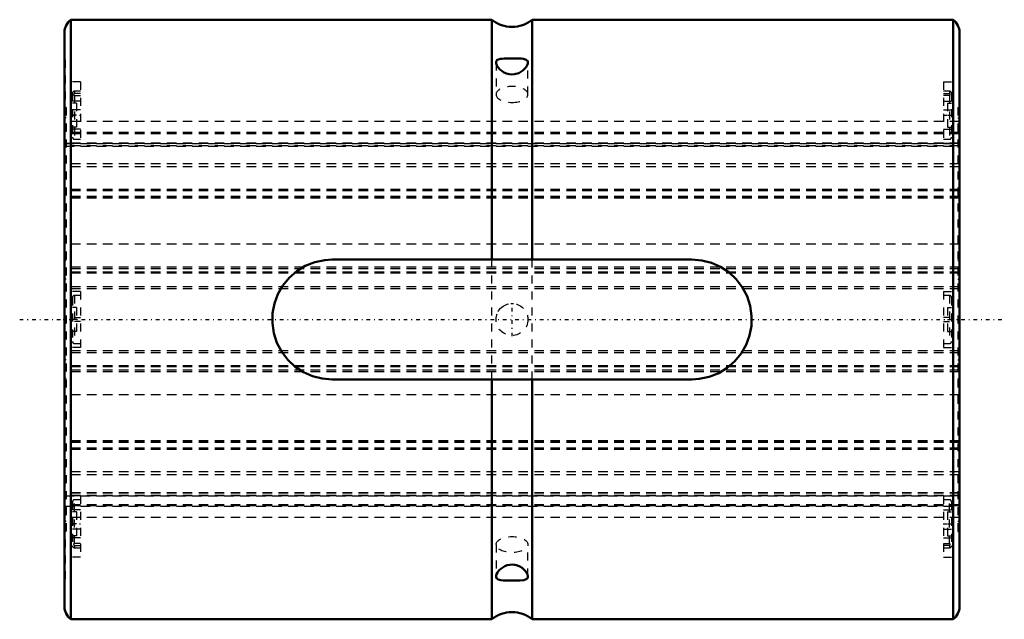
# Model space of a CAD drawing. Header units: millimetres. Extents: x -6 to 118, y -38 to 38.
import ezdxf

# ---------------------------------------------------------------- set-up
doc = ezdxf.new("R2010")
doc.units = ezdxf.units.MM
doc.linetypes.add('Center', pattern=[1.5, 0.45, -0.5, 0.05, -0.5])
doc.linetypes.add('Dashed', pattern=[2, 1, -1])
for name, color, linetype, lineweight in [('2d ConnectionPoints', 7, 'Continuous', 50), ('AM_0', 7, 'Continuous', 50), ('AM_7', 7, 'Center', 25), ('AM_9', 6, 'Dashed', 25)]:
    doc.layers.add(name, color=color, linetype=linetype, lineweight=lineweight)

# ---------------------------------------------------------------- blocks, each defined once
blk = doc.blocks.new('1_50L_cylinder_0_in_SLS50L1112_00__4')
at = {"layer": 'AM_0'}
for p, q in [((53.47, 37.5), (0.8, 37.5)), ((0.8, 37.5), (0.8, -37.5)), ((53.47, 37.5), (53.47, 7.5)), ((111.2, 37.5), (58.53, 37.5)), ((58.53, 37.5), (58.53, 7.5)), ((111.2, 37.5), (111.2, -37.5)), ((0, 35.9), (0, -35.9)), ((112, 35.9), (112, -35.9)), ((33.5, 7.5), (78.5, 7.5)), ((78.5, -7.5), (33.5, -7.5)), ((53.47, -7.5), (53.47, -37.5)), ((58.53, -7.5), (58.53, -37.5)), ((0.8, -37.5), (53.47, -37.5)), ((58.53, -37.5), (111.2, -37.5))]:
    blk.add_line(p, q, dxfattribs=at)
for points in [[(54.75, 32.62), (54.5, 32.59), (54.3, 32.54), (54.14, 32.46), (54.04, 32.34), (54, 32.2), (54, 32.16)], [(54, 32.16), (54.02, 32.03), (54.16, 31.68), (54.48, 31.29), (54.71, 31.09), (54.99, 30.91), (55.31, 30.77), (55.66, 30.68), (55.97, 30.65), (56.3, 30.67), (56.85, 30.83), (57.35, 31.14), (57.58, 31.35), (57.76, 31.57), (57.9, 31.8), (57.98, 32.02), (58, 32.16)], [(58, 32.16), (58, 32.18), (57.97, 32.32), (57.79, 32.5), (57.44, 32.6), (57.18, 32.63), (56.88, 32.64), (56.56, 32.65), (56.21, 32.65), (55.59, 32.65), (55.04, 32.64), (54.75, 32.62)], [(33.5, -7.5), (32.26, -7.4), (31.05, -7.09), (29.91, -6.58), (28.87, -5.9), (27.95, -5.04), (27.18, -4.04), (26.59, -2.92), (26.2, -1.71), (26.02, -0.46), (26.04, 0.8), (26.28, 2.01), (26.71, 3.18), (27.32, 4.25), (28.11, 5.22), (29.06, 6.05), (30.14, 6.71), (31.32, 7.18), (32.57, 7.44), (33.5, 7.5)], [(78.5, 7.5), (79.74, 7.4), (80.95, 7.09), (82.09, 6.58), (83.13, 5.9), (84.05, 5.04), (84.82, 4.04), (85.41, 2.92), (85.8, 1.71), (85.98, 0.46), (85.96, -0.8), (85.72, -2.01), (85.29, -3.18), (84.68, -4.25), (83.89, -5.22), (82.94, -6.05), (81.86, -6.71), (80.68, -7.18), (79.43, -7.44), (78.5, -7.5)], [(55.71, -30.67), (55.39, -30.74), (55.09, -30.86), (54.59, -31.19), (54.37, -31.4), (54.19, -31.63), (54.07, -31.86), (54.01, -32.06), (54, -32.16)], [(58, -32.16), (57.92, -31.85), (57.7, -31.48), (57.28, -31.08), (56.99, -30.9), (56.67, -30.76), (56.34, -30.68), (56, -30.65), (55.71, -30.67)], [(54, -32.16), (54.05, -32.35), (54.25, -32.52), (54.62, -32.61), (54.89, -32.63), (55.2, -32.64), (55.53, -32.65), (55.87, -32.65), (56.49, -32.65), (57.02, -32.63), (57.5, -32.59), (57.71, -32.53), (57.86, -32.45), (57.96, -32.34), (58, -32.18), (58, -32.16)]]:
    blk.add_lwpolyline(points, dxfattribs=at)
for centre, radius, start, end in [((2, 35.9), 2, 126.8699, 180), ((56, 40.6), 4, 230.7652, 309.2348), ((110, 35.9), 2, 360, 53.1301), ((2, -35.9), 2, 180, 233.1301), ((56, -40.6), 4, 50.7652, 129.2348), ((110, -35.9), 2, 306.8699, 0)]:
    blk.add_arc(centre, radius, start, end, dxfattribs=at)
at = {"layer": 'AM_7'}
for p, q in [((0.95, 25.55), (2.05, 25.55)), ((109.95, 25.55), (111.05, 25.55)), ((56, -2.1), (56, 2.1)), ((-5.6, 0), (117.6, 0)), ((0.95, -25.55), (2.05, -25.55)), ((109.95, -25.55), (111.05, -25.55))]:
    blk.add_line(p, q, dxfattribs=at)
at = {"layer": 'AM_9'}
for p, q in [((0.1, 32.5), (0, 32.5)), ((0.1, 32.5), (0.1, -32.5)), ((54, 32.16), (54, 28.15)), ((58, 28.15), (58, 32.16)), ((111.9, 32.5), (111.9, -32.5)), ((112, 32.5), (111.9, 32.5)), ((2, 29.72), (0.1, 29.72)), ((2, 29.72), (2, 22.05)), ((110, 29.72), (111.9, 29.72)), ((110, 29.72), (110, 22.05)), ((2, 28.55), (1.25, 28.55)), ((1.25, 28.55), (1.25, 28.26)), ((110.75, 28.55), (110, 28.55)), ((110.75, 28.55), (110.75, 28.26)), ((2, 27.3), (0.1, 27.3)), ((1, 28.3), (1, 22.8)), ((2, 28.26), (1.25, 28.26)), ((1.25, 28.01), (2, 28.01)), ((1.25, 28.01), (1.25, 22.55)), ((110, 28.26), (110.75, 28.26)), ((110.75, 28.01), (110, 28.01)), ((110, 27.3), (111.9, 27.3)), ((110.75, 28.01), (110.75, 22.55)), ((111, 28.3), (111, 22.8)), ((0.2, 26.51), (0.1, 26.51)), ((2, 26.22), (0.1, 26.22)), ((0.2, 26.51), (0.2, -26.51)), ((1.5, 27.05), (1, 27.05)), ((1.5, 27.05), (1.5, 24.05)), ((110, 26.22), (111.9, 26.22)), ((110.5, 27.05), (111, 27.05)), ((110.5, 27.05), (110.5, 24.05)), ((111.8, 26.51), (111.9, 26.51)), ((111.8, 26.51), (111.8, -26.51)), ((0.2, 25.23), (0.1, 25.23)), ((111.8, 24.77), (0.2, 24.77)), ((1.5, 25.55), (1, 25.55)), ((110.5, 25.55), (111, 25.55)), ((111.8, 25.23), (111.9, 25.23)), ((0.2, 24.06), (0.1, 24.06)), ((2, 23.8), (0.1, 23.8)), ((0.2, 23.51), (0.1, 23.51)), ((1.5, 24.05), (1, 24.05)), ((110, 23.8), (111.9, 23.8)), ((110.5, 24.05), (111, 24.05)), ((111.8, 24.06), (111.9, 24.06)), ((111.8, 23.51), (111.9, 23.51)), ((111.8, 23.37), (0.2, 23.37)), ((111.8, 23.35), (0.2, 23.35)), ((111.8, 23.22), (0.2, 23.22)), ((1.25, 22.55), (2, 22.55)), ((110, 22.55), (110.75, 22.55)), ((0.2, 22.06), (0.1, 22.06)), ((111.8, 22.06), (0.2, 22.06)), ((111.8, 22.05), (0.2, 22.05)), ((0.2, 22.05), (2, 22.05)), ((111.8, 22.03), (0.2, 22.03)), ((0.2, 22.02), (111.8, 22.02)), ((111.8, 21.72), (0.2, 21.72)), ((111.8, 21.71), (0.2, 21.71)), ((0.2, 21.69), (111.8, 21.69)), ((110, 22.05), (111.8, 22.05)), ((111.9, 22.06), (111.8, 22.06)), ((0.2, 20.18), (0.1, 20.18)), ((111.8, 20.18), (111.9, 20.18)), ((111.8, 19.47), (0.2, 19.47)), ((111.8, 19.09), (0.2, 19.09)), ((0.2, 16.11), (0.1, 16.11)), ((0.2, 16.03), (0.1, 16.03)), ((111.8, 16.26), (0.2, 16.26)), ((111.8, 16.09), (0.2, 16.09)), ((111.8, 16.11), (111.9, 16.11)), ((111.8, 16.03), (111.9, 16.03)), ((111.8, 15.38), (0.2, 15.38)), ((111.8, 15.33), (0.2, 15.33)), ((111.8, 15.18), (0.2, 15.18)), ((0.2, 10.47), (0.1, 10.47)), ((111.8, 10.47), (111.9, 10.47)), ((111.8, 9.44), (0.2, 9.44)), ((0.2, 7.4), (0.1, 7.4)), ((53.47, -7.5), (53.47, 7.5)), ((58.53, -7.5), (58.53, 7.5)), ((111.8, 7.4), (111.9, 7.4)), ((111.8, 6.53), (0.2, 6.53)), ((111.8, 6.34), (0.2, 6.34)), ((0.2, 5.06), (0.1, 5.06)), ((111.8, 5.93), (0.2, 5.93)), ((111.8, 5.78), (0.2, 5.78)), ((111.8, 5.06), (111.9, 5.06)), ((111.8, 4.1), (0.2, 4.1)), ((111.8, 3.85), (0.2, 3.85)), ((2, 3.5), (0.1, 3.5)), ((1, 2.75), (1, -2.75)), ((2, 3), (1.25, 3)), ((1.25, 3), (1.25, -3)), ((2, 3.5), (2, -3.5)), ((110, 3.5), (110, -3.5)), ((110, 3.5), (111.9, 3.5)), ((110.75, 3), (110, 3)), ((110.75, 3), (110.75, -3)), ((111, 2.75), (111, -2.75)), ((0.2, 2), (0.1, 2)), ((1.5, 1.5), (1, 1.5)), ((1.5, 1.5), (1.5, -1.5)), ((54.58, 1.4), (54.69, 1.51)), ((55.85, 1.99), (56.17, 1.99)), ((110.5, 1.5), (111, 1.5)), ((110.5, 1.5), (110.5, -1.5)), ((111.8, 2), (111.9, 2)), ((1.25, 0.26), (2, 0.26)), ((110.75, 0.26), (110, 0.26)), ((1.5, 0), (1, 0)), ((2, -0.26), (1.25, -0.26)), ((110, -0.26), (110.75, -0.26)), ((110.5, 0), (111, 0)), ((0.1, -2), (0.2, -2)), ((1.5, -1.5), (1, -1.5)), ((110.5, -1.5), (111, -1.5)), ((111.8, -2), (111.9, -2)), ((2, -3.5), (0.1, -3.5)), ((1.25, -3), (2, -3)), ((110, -3), (110.75, -3)), ((110, -3.5), (111.9, -3.5)), ((111.8, -3.93), (0.2, -3.93)), ((111.8, -4.19), (0.2, -4.19)), ((0.2, -5.06), (0.1, -5.06)), ((111.8, -5.79), (0.2, -5.79)), ((111.8, -5.92), (0.2, -5.92)), ((111.8, -5.06), (111.9, -5.06)), ((111.8, -6.34), (0.2, -6.34)), ((111.8, -6.53), (0.2, -6.53)), ((0.2, -7.4), (0.1, -7.4)), ((111.8, -7.4), (111.9, -7.4)), ((111.8, -9.44), (0.2, -9.44)), ((0.2, -10.47), (0.1, -10.47)), ((111.8, -10.47), (111.9, -10.47)), ((111.8, -15.18), (0.2, -15.18)), ((111.8, -15.33), (0.2, -15.33)), ((111.8, -15.38), (0.2, -15.38)), ((0.2, -16.03), (0.1, -16.03)), ((0.2, -16.11), (0.1, -16.11)), ((111.8, -16.1), (0.2, -16.1)), ((111.8, -16.27), (0.2, -16.27)), ((111.8, -16.03), (111.9, -16.03)), ((111.8, -16.11), (111.9, -16.11)), ((111.8, -19.04), (0.2, -19.04)), ((111.8, -19.41), (0.2, -19.41)), ((0.2, -20.18), (0.1, -20.18)), ((111.8, -20.18), (111.9, -20.18)), ((0.1, -22.06), (0.2, -22.06)), ((111.8, -21.69), (0.2, -21.69)), ((111.8, -21.71), (0.2, -21.71)), ((111.8, -21.72), (0.2, -21.72)), ((111.8, -22), (0.2, -22)), ((111.8, -22.02), (0.2, -22.02)), ((111.8, -22.04), (0.2, -22.04)), ((0.2, -22.05), (111.8, -22.05)), ((2, -22.05), (0.2, -22.05)), ((2, -22.05), (2, -29.72)), ((111.8, -22.05), (110, -22.05)), ((110, -22.05), (110, -29.72)), ((111.8, -22.06), (111.9, -22.06)), ((111.8, -23.19), (0.2, -23.19)), ((111.8, -23.32), (0.2, -23.32)), ((0.2, -23.34), (111.8, -23.34)), ((1, -22.8), (1, -28.3)), ((2, -22.55), (1.25, -22.55)), ((1.25, -28.03), (1.25, -22.55)), ((110.75, -22.55), (110, -22.55)), ((110.75, -28.03), (110.75, -22.55)), ((111, -22.8), (111, -28.3)), ((0.2, -23.51), (0.1, -23.51)), ((2, -23.8), (0.1, -23.8)), ((0.2, -24.06), (0.1, -24.06)), ((1.5, -24.05), (1, -24.05)), ((1.5, -24.05), (1.5, -27.05)), ((110, -23.8), (111.9, -23.8)), ((110.5, -24.05), (111, -24.05)), ((110.5, -24.05), (110.5, -27.05)), ((111.8, -23.51), (111.9, -23.51)), ((111.8, -24.06), (111.9, -24.06)), ((0.2, -25.23), (0.1, -25.23)), ((111.8, -24.77), (0.2, -24.77)), ((1.5, -25.55), (1, -25.55)), ((110.5, -25.55), (111, -25.55)), ((111.8, -25.23), (111.9, -25.23)), ((2, -26.22), (0.1, -26.22)), ((0.2, -26.51), (0.1, -26.51)), ((1.5, -27.05), (1, -27.05)), ((110, -26.22), (111.9, -26.22)), ((110.5, -27.05), (111, -27.05)), ((111.8, -26.51), (111.9, -26.51)), ((2, -27.3), (0.1, -27.3)), ((2, -28.01), (1.25, -28.01)), ((1.25, -28.26), (2, -28.26)), ((1.25, -28.26), (1.25, -28.55)), ((54, -28.15), (54, -32.15)), ((58, -32.16), (58, -28.15)), ((110, -27.3), (111.9, -27.3)), ((110, -28.01), (110.75, -28.01)), ((110.75, -28.26), (110, -28.26)), ((110.75, -28.26), (110.75, -28.55)), ((1.25, -28.55), (2, -28.55)), ((110, -28.55), (110.75, -28.55)), ((2, -29.72), (0.1, -29.72)), ((110, -29.72), (111.9, -29.72)), ((0, -32.5), (0.1, -32.5)), ((111.9, -32.5), (112, -32.5))]:
    blk.add_line(p, q, dxfattribs=at)
for points in [[(1.25, 28.01), (1.24, 28.01), (1.24, 28.01), (1.22, 28.02), (1.21, 28.04), (1.18, 28.12), (1.18, 28.17), (1.19, 28.2), (1.2, 28.22), (1.21, 28.24), (1.22, 28.25), (1.23, 28.26), (1.24, 28.26), (1.25, 28.26), (1.25, 28.26)], [(110.75, 28.01), (110.76, 28.01), (110.76, 28.01), (110.78, 28.02), (110.79, 28.04), (110.82, 28.12), (110.82, 28.17), (110.81, 28.2), (110.8, 28.22), (110.79, 28.24), (110.78, 28.25), (110.77, 28.26), (110.76, 28.26), (110.75, 28.26), (110.75, 28.26)], [(54.27, 1), (54.31, 1.07), (54.58, 1.4)], [(1.25, -28.26), (1.24, -28.26), (1.24, -28.26), (1.22, -28.26), (1.21, -28.24), (1.18, -28.15), (1.18, -28.11), (1.19, -28.07), (1.2, -28.05), (1.21, -28.03), (1.22, -28.02), (1.23, -28.01), (1.24, -28.01), (1.25, -28.01), (1.25, -28.01)], [(110.75, -28.26), (110.76, -28.26), (110.76, -28.26), (110.78, -28.26), (110.79, -28.24), (110.82, -28.15), (110.82, -28.11), (110.81, -28.07), (110.8, -28.05), (110.79, -28.03), (110.78, -28.02), (110.77, -28.01), (110.76, -28.01), (110.75, -28.01), (110.75, -28.01)]]:
    blk.add_lwpolyline(points, dxfattribs=at)
blk.add_circle((56, 0), 2, dxfattribs=at)
for centre, start, end in [((1.25, 28.3), 90, 180), ((110.75, 28.3), 0, 90), ((1.25, 22.8), 180, 270), ((110.75, 22.8), 270, 0), ((1.25, 2.75), 90, 180), ((110.75, 2.75), 0, 90), ((1.25, -2.75), 180, 270), ((110.75, -2.75), 270, 360), ((1.25, -22.8), 90, 180), ((110.75, -22.8), 0, 90), ((1.25, -28.3), 180, 270), ((110.75, -28.3), 270, 360)]:
    blk.add_arc(centre, 0.25, start, end, dxfattribs=at)
for start_param, end_param in [(0, 3.141593), (3.141593, 4.712389), (4.712389, 6.283185)]:
    blk.add_ellipse((56, 28.15), major_axis=(2, 0), ratio=0.5, start_param=start_param, end_param=end_param, dxfattribs=at)
blk.add_ellipse((56, -28.15), major_axis=(-2, 0), ratio=0.5, dxfattribs=at)
blk = doc.blocks.new('2_50_L112__0_in_SLS50L1112_00__4')
at = {"layer": 'AM_9'}
for p, q in [((112, 24.77), (0, 24.77)), ((112, 23.37), (0, 23.37)), ((112, 23.35), (0, 23.35)), ((112, 23.22), (0, 23.22)), ((112, 22.06), (0, 22.06)), ((112, 22.05), (0, 22.05)), ((112, 22.03), (0, 22.03)), ((0, 22.02), (112, 22.02)), ((112, 21.72), (0, 21.72)), ((112, 21.71), (0, 21.71)), ((0, 21.69), (112, 21.69)), ((112, 19.47), (0, 19.47)), ((112, 19.09), (0, 19.09)), ((112, 16.26), (0, 16.26)), ((112, 16.09), (0, 16.09)), ((112, 15.38), (0, 15.38)), ((112, 15.33), (0, 15.33)), ((112, 15.18), (0, 15.18)), ((112, 9.44), (0, 9.44)), ((112, 6.53), (0, 6.53)), ((112, 6.34), (0, 6.34)), ((112, 5.93), (0, 5.93)), ((112, 5.78), (0, 5.78)), ((112, 4.1), (0, 4.1)), ((112, 3.85), (0, 3.85)), ((112, -3.93), (0, -3.93)), ((112, -4.19), (0, -4.19)), ((112, -5.79), (0, -5.79)), ((112, -5.92), (0, -5.92)), ((112, -6.34), (0, -6.34)), ((112, -6.53), (0, -6.53)), ((112, -9.44), (0, -9.44)), ((112, -15.18), (0, -15.18)), ((112, -15.33), (0, -15.33)), ((112, -15.38), (0, -15.38)), ((112, -16.1), (0, -16.1)), ((112, -16.27), (0, -16.27)), ((112, -19.04), (0, -19.04)), ((112, -19.41), (0, -19.41)), ((112, -21.69), (0, -21.69)), ((112, -21.71), (0, -21.71)), ((112, -21.72), (0, -21.72)), ((112, -22), (0, -22)), ((112, -22.02), (0, -22.02)), ((112, -22.04), (0, -22.04)), ((0, -22.05), (112, -22.05)), ((112, -23.19), (0, -23.19)), ((112, -23.32), (0, -23.32)), ((0, -23.34), (112, -23.34)), ((112, -24.77), (0, -24.77))]:
    blk.add_line(p, q, dxfattribs=at)

msp = doc.modelspace()

# ---------------------------------------------------------------- linework, layer by layer
at = {"layer": '2d ConnectionPoints'}
msp.add_point((0, 0), dxfattribs=at)

# ---------------------------------------------------------------- block references
for name in ['1_50L_cylinder_0_in_SLS50L1112_00__4', '2_50_L112__0_in_SLS50L1112_00__4']:
    msp.add_blockref(name, (0, 0))

doc.saveas('drawing.dxf')
